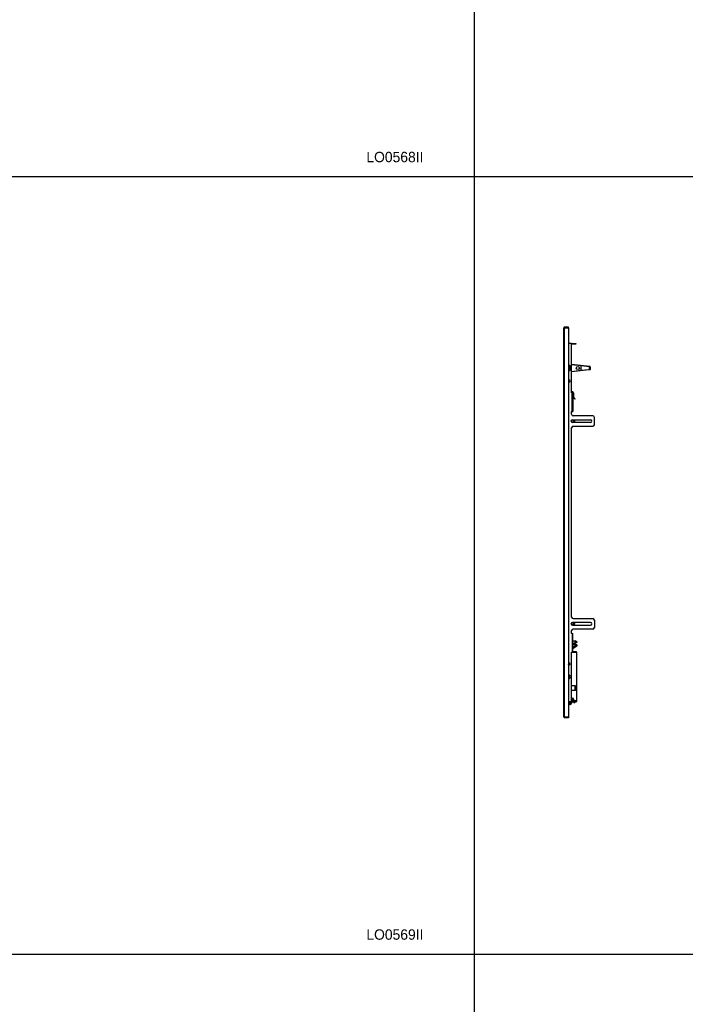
# Model space of a CAD drawing. Header units: inches. Extents: x -8834 to -3121, y 1010 to 9212.
# Tile 28 of 36: x -6801 to -5518, y 5413 to 7312. Entities that reach past the tile are written whole.
import ezdxf

# ---------------------------------------------------------------- set-up
doc = ezdxf.new("R2010")
doc.units = ezdxf.units.IN
doc.layers.add('1', color=7, linetype='Continuous')

msp = doc.modelspace()

# ---------------------------------------------------------------- linework, layer by layer
at = {"color": 7, "linetype": 'Continuous'}
for p, q in [((-5752.75, 6687.95), (-5752.75, 6717.55)), ((-5752.75, 6687.95), (-5752.75, 6717.55)), ((-5752.75, 6687.95), (-5752.75, 6717.55)), ((-5752.74, 6717.75), (-5751.51, 6717.75)), ((-5752.74, 6717.75), (-5751.51, 6717.75)), ((-5751.51, 6717.75), (-5751.05, 6717.75)), ((-5751.51, 6717.75), (-5751.05, 6717.75)), ((-5743.55, 6719.25), (-5751.05, 6719.25)), ((-5751.05, 6718.05), (-5743.55, 6718.05)), ((-5743.55, 6717.75), (-5751.05, 6717.75)), ((-5743.55, 6717.75), (-5751.05, 6717.75)), ((-5743.55, 6718.05), (-5743.55, 6719.25)), ((-5743.55, 6717.75), (-5743.55, 6687.95)), ((-5743.55, 6717.75), (-5743.55, 6687.95)), ((-5752.75, 5996.74), (-5752.75, 6687.95)), ((-5752.75, 5996.74), (-5752.75, 6687.95)), ((-5743.55, 6687.95), (-5743.55, 6643.36)), ((-5743.55, 6687.95), (-5737.56, 6687.95)), ((-5743.55, 6687.95), (-5743.55, 6643.36)), ((-5743.55, 6687.95), (-5737.56, 6687.95)), ((-5737.56, 6592.65), (-5737.56, 6687.95)), ((-5737.56, 6592.65), (-5737.56, 6687.95)), ((-5737.56, 6687.45), (-5729.55, 6687.45)), ((-5729.55, 6687.45), (-5729.55, 6686.25)), ((-5729.55, 6686.25), (-5737.56, 6686.25)), ((-5743.55, 6643.81), (-5743.05, 6644.1)), ((-5743.55, 6643.36), (-5743.55, 6637.04)), ((-5743.55, 6643.36), (-5743.55, 6637.04)), ((-5743.05, 6640.76), (-5743.55, 6641.26)), ((-5743.55, 6639.13), (-5743.05, 6639.63)), ((-5743.55, 6637.04), (-5743.55, 6617.7)), ((-5743.55, 6637.04), (-5743.55, 6617.7)), ((-5743.05, 6636.3), (-5743.55, 6636.59)), ((-5743.05, 6644.1), (-5741.7, 6643.32)), ((-5741.57, 6642.25), (-5743.05, 6640.76)), ((-5743.05, 6639.63), (-5741.57, 6638.15)), ((-5741.7, 6637.08), (-5743.05, 6636.3)), ((-5742.48, 6640.2), (-5741, 6641.68)), ((-5741, 6638.71), (-5742.48, 6640.2)), ((-5741.02, 6642.93), (-5741.7, 6643.32)), ((-5741.7, 6637.08), (-5741.02, 6637.47)), ((-5741, 6641.68), (-5741.57, 6642.25)), ((-5741.57, 6638.15), (-5741, 6638.71)), ((-5741.02, 6642.93), (-5739.67, 6642.15)), ((-5739.67, 6638.25), (-5741.02, 6637.47)), ((-5739.67, 6642.15), (-5739.67, 6640.59)), ((-5739.67, 6639.81), (-5739.67, 6640.59)), ((-5739.67, 6639.81), (-5739.67, 6638.25)), ((-5737.56, 6647.62), (-5702.88, 6643.6)), ((-5719.55, 6644.52), (-5737.56, 6646.61)), ((-5703.98, 6636.67), (-5737.56, 6632.78)), ((-5737.56, 6633.79), (-5719.55, 6635.87)), ((-5702.99, 6642.61), (-5719.55, 6644.52)), ((-5719.55, 6644.52), (-5719.55, 6635.87)), ((-5719.55, 6635.87), (-5704.09, 6637.66)), ((-5703.65, 6642.11), (-5703.65, 6638.16)), ((-5702.65, 6642.11), (-5703.65, 6642.11)), ((-5702.65, 6638.16), (-5702.65, 6642.11)), ((-5702.55, 6636.95), (-5702.55, 6642.11)), ((-5701.55, 6636.95), (-5702.55, 6636.95)), ((-5701.55, 6642.11), (-5701.55, 6636.95)), ((-5743.55, 6617.7), (-5743.55, 6612.8)), ((-5743.55, 6617.7), (-5743.55, 6612.8)), ((-5743.55, 6612.8), (-5743.55, 6071.89)), ((-5743.55, 6612.8), (-5743.55, 6071.89)), ((-5735.36, 6594.15), (-5737.56, 6594.15)), ((-5735.36, 6593.15), (-5737.56, 6593.15)), ((-5736.56, 6592.65), (-5737.56, 6592.65)), ((-5736.56, 6592.65), (-5737.56, 6592.65)), ((-5736.56, 6592.65), (-5736.06, 6592.65)), ((-5736.56, 6592.65), (-5736.06, 6592.65)), ((-5736.06, 6592.65), (-5734.86, 6592.65)), ((-5736.06, 6592.65), (-5734.86, 6592.65)), ((-5734.86, 6592.65), (-5734.86, 6584.27)), ((-5734.86, 6592.65), (-5734.86, 6584.27)), ((-5734.86, 6592.65), (-5734.86, 6584.27)), ((-5733.86, 6592.65), (-5733.86, 6584.27)), ((-5734.86, 6584.27), (-5734.86, 6556.6)), ((-5734.86, 6584.27), (-5734.86, 6556.6)), ((-5734.42, 6583.21), (-5731.33, 6580.11)), ((-5730.62, 6580.82), (-5733.72, 6583.91)), ((-5731.33, 6580.11), (-5730.62, 6580.82)), ((-5737.56, 6550.95), (-5737.56, 6556.6)), ((-5737.56, 6556.6), (-5736.56, 6556.6)), ((-5737.56, 6550.95), (-5737.56, 6556.6)), ((-5737.56, 6556.6), (-5736.56, 6556.6)), ((-5737.56, 6550.95), (-5737.56, 6556.6)), ((-5736.56, 6556.6), (-5736.06, 6556.6)), ((-5736.56, 6556.6), (-5736.06, 6556.6)), ((-5736.06, 6556.6), (-5734.86, 6556.6)), ((-5736.06, 6556.6), (-5734.86, 6556.6)), ((-5736.05, 6540.45), (-5701.05, 6540.45)), ((-5736.05, 6540.45), (-5701.05, 6540.45)), ((-5701.05, 6535.45), (-5736.05, 6535.45)), ((-5701.05, 6535.45), (-5736.05, 6535.45)), ((-5696.55, 6547.95), (-5734.56, 6547.95)), ((-5696.55, 6547.95), (-5734.56, 6547.95)), ((-5693.55, 6530.95), (-5693.55, 6544.95)), ((-5693.55, 6530.95), (-5693.55, 6544.95)), ((-5737.56, 6159.74), (-5737.56, 6524.95)), ((-5737.56, 6159.74), (-5737.56, 6524.95)), ((-5737.56, 6159.74), (-5737.56, 6524.95)), ((-5734.56, 6527.95), (-5696.55, 6527.95)), ((-5734.56, 6527.95), (-5696.55, 6527.95)), ((-5734.56, 6156.74), (-5696.55, 6156.74)), ((-5734.56, 6156.74), (-5696.55, 6156.74)), ((-5732.13, 6149.24), (-5736.05, 6149.24)), ((-5732.13, 6149.24), (-5736.05, 6149.24)), ((-5736.05, 6144.24), (-5732.13, 6144.24)), ((-5736.05, 6144.24), (-5732.13, 6144.24)), ((-5696.55, 6136.74), (-5734.56, 6136.74)), ((-5696.55, 6136.74), (-5734.56, 6136.74)), ((-5701.05, 6149.24), (-5732.13, 6149.24)), ((-5701.05, 6149.24), (-5732.13, 6149.24)), ((-5732.13, 6144.24), (-5701.05, 6144.24)), ((-5732.13, 6144.24), (-5701.05, 6144.24)), ((-5693.55, 6153.74), (-5693.55, 6139.74)), ((-5693.55, 6153.74), (-5693.55, 6139.74)), ((-5737.56, 6128.59), (-5737.56, 6133.74)), ((-5737.56, 6128.59), (-5737.56, 6133.74)), ((-5737.56, 6128.59), (-5737.56, 6133.74)), ((-5737.56, 6128.09), (-5737.56, 6128.59)), ((-5737.56, 6128.09), (-5737.56, 6128.59)), ((-5736.56, 6128.09), (-5737.56, 6128.09)), ((-5736.56, 6128.09), (-5737.56, 6128.09)), ((-5736.56, 6128.09), (-5736.06, 6128.09)), ((-5736.56, 6128.09), (-5736.06, 6128.09)), ((-5736.06, 6128.09), (-5734.86, 6128.09)), ((-5736.06, 6128.09), (-5734.86, 6128.09)), ((-5734.86, 6092.85), (-5734.86, 6128.09)), ((-5734.86, 6092.85), (-5734.86, 6128.09)), ((-5734.86, 6113.66), (-5730.44, 6113.66)), ((-5734.86, 6109.46), (-5730.44, 6109.46)), ((-5733.62, 6107.59), (-5734.86, 6108.62)), ((-5734.86, 6107.59), (-5730.94, 6107.59)), ((-5734.86, 6099.34), (-5727.25, 6104.4)), ((-5734.86, 6103.39), (-5730.94, 6103.39)), ((-5733.97, 6102.74), (-5734.86, 6102.74)), ((-5733.99, 6109.46), (-5731.75, 6107.59)), ((-5732.39, 6103.39), (-5732.86, 6103.07)), ((-5730.94, 6103.39), (-5730.94, 6107.59)), ((-5727.56, 6105.49), (-5730.94, 6107.59)), ((-5727.56, 6105.49), (-5730.94, 6103.39)), ((-5730.44, 6109.46), (-5730.44, 6113.66)), ((-5727.06, 6111.56), (-5730.44, 6113.66)), ((-5727.06, 6111.56), (-5730.44, 6109.46)), ((-5728.77, 6106.24), (-5728.11, 6106.24)), ((-5728.11, 6106.24), (-5728.43, 6106.02)), ((-5727.81, 6106.24), (-5728.11, 6106.24)), ((-5737.56, 5997.24), (-5737.56, 6092.04)), ((-5737.06, 6092.04), (-5737.56, 6092.04)), ((-5737.56, 5997.24), (-5737.56, 6092.04)), ((-5737.06, 6092.04), (-5737.56, 6092.04)), ((-5736.56, 6092.04), (-5737.06, 6092.04)), ((-5736.56, 6092.04), (-5737.06, 6092.04)), ((-5736.56, 6092.04), (-5737.06, 6092.04)), ((-5736.56, 6092.04), (-5736.06, 6092.04)), ((-5736.56, 6092.04), (-5736.06, 6092.04)), ((-5736.56, 6092.04), (-5736.06, 6092.04)), ((-5736.06, 6092.04), (-5734.86, 6092.04)), ((-5736.06, 6092.04), (-5734.86, 6092.04)), ((-5734.86, 6092.04), (-5734.86, 6092.85)), ((-5734.86, 6092.04), (-5734.86, 6092.85)), ((-5734.86, 6092.04), (-5734.86, 6092.04)), ((-5734.86, 6092.04), (-5734.86, 6092.04)), ((-5728.85, 6092.84), (-5734.76, 6092.84)), ((-5734.76, 6092.04), (-5728.85, 6092.04)), ((-5728.35, 6091.54), (-5728.35, 6090.04)), ((-5728.35, 6090.04), (-5728.35, 5997.74)), ((-5728.35, 6090.04), (-5727.55, 6090.04)), ((-5727.55, 6090.04), (-5727.55, 6091.54)), ((-5727.55, 5997.74), (-5727.55, 6090.04)), ((-5743.55, 6071.89), (-5743.55, 6066.99)), ((-5743.55, 6071.89), (-5743.55, 6066.99)), ((-5743.55, 6066.99), (-5743.55, 6047.65)), ((-5743.55, 6066.99), (-5743.55, 6047.65)), ((-5743.26, 6071.93), (-5743.26, 6066.95)), ((-5742.26, 6071.81), (-5742.26, 6067.06)), ((-5743.55, 6047.65), (-5743.55, 6041.32)), ((-5743.55, 6047.65), (-5743.55, 6041.32)), ((-5743.55, 6041.32), (-5743.55, 5996.74)), ((-5743.55, 6041.32), (-5743.55, 5996.74)), ((-5743.26, 6047.68), (-5743.26, 6041.29)), ((-5742.26, 6047.59), (-5742.26, 6041.38)), ((-5731.26, 6026.94), (-5737.56, 6026.94)), ((-5729.76, 6026.94), (-5731.26, 6026.94)), ((-5729.76, 6026.94), (-5729.76, 6017.94)), ((-5731.26, 6017.94), (-5737.56, 6017.94)), ((-5736.82, 6003.64), (-5737.56, 6003.64)), ((-5736.82, 6003.64), (-5737.56, 6003.64)), ((-5736.82, 6003.64), (-5737.56, 6003.64)), ((-5736.82, 6003.64), (-5737.56, 6003.64)), ((-5736.43, 6003.64), (-5736.82, 6003.64)), ((-5736.43, 6003.64), (-5736.82, 6003.64)), ((-5736.43, 6003.64), (-5736.82, 6003.64)), ((-5736.43, 6003.64), (-5736.82, 6003.64)), ((-5736.15, 6003.64), (-5736.43, 6003.64)), ((-5736.15, 6003.64), (-5736.43, 6003.64)), ((-5736.15, 6003.64), (-5736.43, 6003.64)), ((-5736.15, 6003.64), (-5736.43, 6003.64)), ((-5736.15, 6003.64), (-5735.65, 6003.14)), ((-5736.15, 6003.64), (-5735.65, 6003.14)), ((-5736.15, 6003.64), (-5735.65, 6003.14)), ((-5736.15, 6003.64), (-5735.65, 6003.14)), ((-5735.65, 6003.14), (-5735.65, 6002.93)), ((-5735.65, 6003.14), (-5735.65, 6002.93)), ((-5735.65, 6003.14), (-5735.65, 6002.93)), ((-5735.65, 6003.14), (-5735.65, 6002.93)), ((-5735.65, 6002.93), (-5735.65, 6001.93)), ((-5735.65, 6002.93), (-5735.65, 6001.93)), ((-5735.65, 6002.93), (-5735.65, 6001.93)), ((-5735.65, 6002.93), (-5735.65, 6001.93)), ((-5735.06, 6002.93), (-5735.65, 6002.93)), ((-5735.06, 6002.93), (-5735.65, 6002.93)), ((-5729.76, 6017.94), (-5731.26, 6017.94)), ((-5752.75, 5967.14), (-5752.75, 5996.74)), ((-5752.75, 5967.14), (-5752.75, 5996.74)), ((-5752.75, 5967.14), (-5752.75, 5996.74)), ((-5743.55, 5996.74), (-5737.56, 5996.74)), ((-5743.55, 5996.74), (-5743.55, 5996.44)), ((-5743.55, 5996.74), (-5737.56, 5996.74)), ((-5743.55, 5996.74), (-5743.55, 5996.44)), ((-5743.55, 5996.44), (-5743.55, 5966.94)), ((-5743.55, 5996.44), (-5743.55, 5966.94)), ((-5743.55, 5996.44), (-5728.85, 5996.44)), ((-5741.65, 5996.44), (-5741.65, 5993.81)), ((-5741.65, 5993.81), (-5737.45, 5993.81)), ((-5739.55, 5990.44), (-5741.65, 5993.81)), ((-5739.55, 5990.44), (-5737.45, 5993.81)), ((-5735.65, 6000.64), (-5737.56, 6000.64)), ((-5735.65, 6000.64), (-5737.56, 6000.64)), ((-5735.65, 6000.64), (-5737.56, 6000.64)), ((-5735.65, 6000.64), (-5737.56, 6000.64)), ((-5737.45, 5999.94), (-5737.56, 5999.94)), ((-5729.55, 5998.44), (-5737.56, 5998.44)), ((-5737.56, 5997.24), (-5729.55, 5997.24)), ((-5737.56, 5996.74), (-5737.56, 5997.24)), ((-5737.56, 5996.74), (-5737.56, 5997.24)), ((-5737.56, 5997.24), (-5729.55, 5997.24)), ((-5737.45, 5999.94), (-5737.45, 5998.44)), ((-5734.9, 5999.94), (-5737.45, 5999.94)), ((-5737.45, 5996.44), (-5737.45, 5993.81)), ((-5735.65, 6001.93), (-5735.65, 6000.64)), ((-5735.65, 6001.93), (-5735.65, 6000.64)), ((-5735.65, 6001.93), (-5735.65, 6000.64)), ((-5735.65, 6001.93), (-5735.65, 6000.64)), ((-5735.65, 6001.93), (-5735.06, 6001.93)), ((-5735.65, 6001.93), (-5735.06, 6001.93)), ((-5735.1, 6000.64), (-5735.65, 6000.64)), ((-5735.1, 6000.64), (-5735.65, 6000.64)), ((-5735.1, 6000.64), (-5735.65, 6000.64)), ((-5735.1, 6000.64), (-5735.65, 6000.64)), ((-5734.9, 6000.44), (-5734.9, 5999.94)), ((-5734.58, 6001.55), (-5733.8, 5998.44)), ((-5734.58, 6001.55), (-5733.8, 5998.44)), ((-5732.77, 5998.44), (-5733.61, 6001.79)), ((-5732.77, 5998.44), (-5733.61, 6001.79)), ((-5733.3, 5996.44), (-5733.16, 5995.85)), ((-5733.3, 5996.44), (-5733.16, 5995.85)), ((-5732.67, 5993.91), (-5733.16, 5995.85)), ((-5732.67, 5993.91), (-5733.16, 5995.85)), ((-5731.7, 5994.15), (-5732.67, 5993.91)), ((-5731.7, 5994.15), (-5732.67, 5993.91)), ((-5732.19, 5996.1), (-5732.27, 5996.44)), ((-5732.19, 5996.1), (-5732.27, 5996.44)), ((-5731.7, 5994.15), (-5732.19, 5996.1)), ((-5731.7, 5994.15), (-5732.19, 5996.1)), ((-5729.55, 5997.24), (-5729.55, 5998.44)), ((-5729.55, 5997.24), (-5728.85, 5997.24)), ((-5752.74, 5966.94), (-5751.51, 5966.94)), ((-5752.74, 5966.94), (-5751.51, 5966.94)), ((-5751.51, 5966.94), (-5751.05, 5966.94)), ((-5751.51, 5966.94), (-5751.05, 5966.94)), ((-5743.55, 5966.94), (-5751.05, 5966.94)), ((-5743.55, 5966.94), (-5751.05, 5966.94)), ((-5751.05, 5966.64), (-5743.55, 5966.64)), ((-5743.55, 5965.44), (-5751.05, 5965.44)), ((-5743.55, 5966.64), (-5743.55, 5965.44))]:
    msp.add_line(p, q, dxfattribs=at)
at = {"color": 9, "linetype": 'Continuous'}
for p, q in [((-5751.05, 6687.95), (-5751.05, 6717.75)), ((-5751.05, 6687.95), (-5751.05, 6717.75)), ((-5751.05, 6686.25), (-5751.05, 6687.95)), ((-5751.05, 6686.25), (-5751.05, 6687.95)), ((-5751.05, 6592.65), (-5751.05, 6686.25)), ((-5751.05, 6592.65), (-5751.05, 6686.25)), ((-5751.05, 6592.15), (-5751.05, 6592.65)), ((-5751.05, 6592.15), (-5751.05, 6592.65)), ((-5751.05, 6592.15), (-5751.05, 6592.65)), ((-5751.05, 6128.59), (-5751.05, 6592.15)), ((-5751.05, 6128.59), (-5751.05, 6592.15)), ((-5736.56, 6556.6), (-5736.56, 6592.65)), ((-5736.56, 6556.6), (-5736.56, 6592.65)), ((-5751.05, 5998.44), (-5751.05, 6128.59)), ((-5751.05, 5998.44), (-5751.05, 6128.59)), ((-5736.56, 6128.09), (-5736.56, 6113.66)), ((-5736.56, 6128.09), (-5736.56, 6113.66)), ((-5736.56, 6113.66), (-5736.56, 6109.46)), ((-5736.56, 6113.66), (-5736.56, 6109.46)), ((-5736.56, 6109.46), (-5736.56, 6092.04)), ((-5736.56, 6109.46), (-5736.56, 6092.04)), ((-5731.26, 6026.94), (-5731.26, 6017.94)), ((-5751.05, 5996.74), (-5751.05, 5998.44)), ((-5751.05, 5996.74), (-5751.05, 5998.44)), ((-5751.05, 5966.94), (-5751.05, 5996.74)), ((-5751.05, 5966.94), (-5751.05, 5996.74)), ((-5734.9, 6000.44), (-5737.56, 6000.44)), ((-5734.9, 6000.44), (-5737.56, 6000.44)), ((-5734.9, 6000.44), (-5737.56, 6000.44)), ((-5734.9, 6000.44), (-5737.56, 6000.44)), ((-5732.19, 5996.1), (-5733.16, 5995.85)), ((-5732.19, 5996.1), (-5733.16, 5995.85))]:
    msp.add_line(p, q, dxfattribs=at)
at = {"color": 7, "linetype": 'Continuous'}
for centre, radius in [((-5725.55, 6640.2), 3), ((-5736.05, 6537.95), 2.1), ((-5736.05, 6146.74), 2.1)]:
    msp.add_circle(centre, radius, dxfattribs=at)
for centre, radius, start, end in [((-5751.05, 6717.55), 1.7, 173.24367, 180), ((-5751.05, 6717.55), 1.7, 173.24367, 180), ((-5751.05, 6717.55), 1.7, 173.24367, 180), ((-5751.05, 6717.55), 1.7, 90, 173.24367), ((-5751.05, 6717.55), 0.5, 90, 156.42182), ((-5743.05, 6640.2), 5, 0, 95.73917), ((-5743.05, 6640.2), 4.65, 263.82723, 96.17277), ((-5743.05, 6640.2), 3.4, 66.59535, 98.45652), ((-5743.05, 6640.2), 2.85, 0, 100.10418), ((-5743.05, 6640.2), 2.85, 259.89582, 0), ((-5743.05, 6640.2), 5, 264.26083, 0), ((-5743.05, 6640.2), 3.4, 261.54348, 293.40465), ((-5743.05, 6640.2), 3.4, 6.59535, 53.40465), ((-5743.05, 6640.2), 3.4, 306.59535, 353.40465), ((-5704.15, 6638.16), 0.5, 276.60231, 0), ((-5704.15, 6638.16), 1.5, 276.60231, 0), ((-5703.05, 6642.11), 0.5, 0, 83.39769), ((-5703.05, 6642.11), 1.5, 0, 83.39769), ((-5743.05, 6615.25), 2.5, 258.46304, 101.53696), ((-5743.05, 6615.25), 2.5, 258.46304, 101.53696), ((-5735.36, 6592.65), 1.5, 0, 90), ((-5735.36, 6592.65), 0.5, 0, 90), ((-5733.36, 6584.27), 1.5, 180, 225), ((-5733.36, 6584.27), 0.5, 180, 225), ((-5736.05, 6537.95), 2.5, 90, 270), ((-5736.05, 6537.95), 2.5, 90, 270), ((-5734.56, 6550.95), 3, 180, 270), ((-5734.56, 6550.95), 3, 180, 270), ((-5736.05, 6537.95), 4.65, 327.47725, 32.52275), ((-5736.05, 6537.95), 4.65, 327.47725, 32.52275), ((-5701.05, 6537.95), 2.5, 270, 90), ((-5701.05, 6537.95), 2.5, 270, 90), ((-5696.55, 6544.95), 3, 0, 90), ((-5696.55, 6544.95), 3, 0, 90), ((-5734.56, 6524.95), 3, 90, 180), ((-5734.56, 6524.95), 3, 90, 180), ((-5696.55, 6530.95), 3, 270, 0), ((-5696.55, 6530.95), 3, 270, 0), ((-5734.56, 6159.74), 3, 180, 270), ((-5734.56, 6159.74), 3, 180, 270), ((-5696.55, 6153.74), 3, 0, 90), ((-5696.55, 6153.74), 3, 0, 90), ((-5736.05, 6146.74), 2.5, 90, 270), ((-5736.05, 6146.74), 2.5, 90, 270), ((-5734.56, 6133.74), 3, 90, 180), ((-5734.56, 6133.74), 3, 90, 180), ((-5736.05, 6146.74), 4.65, 327.47725, 32.52275), ((-5736.05, 6146.74), 4.65, 327.47725, 32.52275), ((-5701.05, 6146.74), 2.5, 270, 90), ((-5701.05, 6146.74), 2.5, 270, 90), ((-5696.55, 6139.74), 3, 270, 0), ((-5696.55, 6139.74), 3, 270, 0), ((-5752.16, 6109.31), 0.6, 167.65262, 192.34738), ((-5752.15, 6099.93), 0.6, 178.60184, 181.39816), ((-5733.97, 6104.74), 2, 270, 303.65907), ((-5727.81, 6105.24), 1, 303.65907, 90), ((-5752.15, 6090.13), 0.6, 178.60184, 181.39816), ((-5752.15, 6080.33), 0.6, 178.60184, 181.39816), ((-5734.76, 6093.34), 0.5, 258.46304, 270), ((-5734.76, 6093.34), 1.3, 265.58827, 270), ((-5728.85, 6091.54), 1.3, 0, 90), ((-5728.85, 6091.54), 0.5, 0, 90), ((-5752.15, 6070.53), 0.6, 178.60184, 181.39816), ((-5752.15, 6060.73), 0.6, 178.60184, 181.39816), ((-5743.05, 6069.44), 2.5, 258.46304, 101.53696), ((-5743.05, 6069.44), 2.5, 258.46304, 101.53696), ((-5743.99, 6068.47), 0.6, 317.60033, 42.39967), ((-5752.15, 6050.93), 0.6, 178.60184, 181.39816), ((-5752.15, 6041.13), 0.6, 178.60184, 181.39816), ((-5743.05, 6044.49), 3.2, 261.0107, 98.9893), ((-5743.05, 6044.49), 3.2, 261.0107, 98.9893), ((-5752.15, 6031.33), 0.6, 178.60184, 181.39816), ((-5752.15, 6021.53), 0.6, 178.60184, 181.39816), ((-5752.15, 6011.73), 0.6, 178.60184, 181.39816), ((-5735.06, 6001.43), 1.5, 14, 90), ((-5735.06, 6001.43), 1.5, 14, 90), ((-5752.15, 6001.93), 0.6, 178.60184, 181.39816), ((-5735.1, 6000.44), 0.2, 0, 90), ((-5735.1, 6000.44), 0.2, 0, 90), ((-5735.1, 6000.44), 0.2, 0, 90), ((-5735.1, 6000.44), 0.2, 0, 90), ((-5735.06, 6001.43), 0.5, 14, 90), ((-5735.06, 6001.43), 0.5, 14, 90), ((-5728.85, 5997.74), 0.5, 270, 0), ((-5728.85, 5997.74), 1.3, 270, 0), ((-5751.05, 5967.14), 1.7, 180, 186.75633), ((-5751.05, 5967.14), 1.7, 180, 186.75633), ((-5751.05, 5967.14), 1.7, 180, 186.75633), ((-5751.05, 5967.14), 1.7, 186.75633, 270), ((-5751.05, 5967.14), 0.5, 203.57818, 270)]:
    msp.add_arc(centre, radius, start, end, dxfattribs=at)
at = {"color": 9, "linetype": 'Continuous'}
msp.add_arc((-5743.05, 6640.2), 4.45, 263.54865, 96.45135, dxfattribs=at)
at = {"color": 7, "linetype": 'Continuous'}
for points in [[(-5737.56, 6003.17), (-5737.39, 6003.33), (-5737.22, 6003.45), (-5737.02, 6003.57), (-5736.82, 6003.64)], [(-5737.56, 6003.17), (-5737.39, 6003.33), (-5737.22, 6003.45), (-5737.02, 6003.57), (-5736.82, 6003.64)], [(-5737.56, 6003.17), (-5737.39, 6003.33), (-5737.22, 6003.45), (-5737.02, 6003.57), (-5736.82, 6003.64)], [(-5737.56, 6003.17), (-5737.39, 6003.33), (-5737.22, 6003.45), (-5737.02, 6003.57), (-5736.82, 6003.64)], [(-5736.43, 6003.64), (-5736.23, 6003.57), (-5736.03, 6003.45), (-5735.84, 6003.31), (-5735.65, 6003.14)], [(-5736.43, 6003.64), (-5736.23, 6003.57), (-5736.03, 6003.45), (-5735.84, 6003.31), (-5735.65, 6003.14)], [(-5736.43, 6003.64), (-5736.23, 6003.57), (-5736.03, 6003.45), (-5735.84, 6003.31), (-5735.65, 6003.14)], [(-5736.43, 6003.64), (-5736.23, 6003.57), (-5736.03, 6003.45), (-5735.84, 6003.31), (-5735.65, 6003.14)]]:
    msp.add_spline(points, degree=3, dxfattribs=at)
at = {"layer": '1', "color": 7, "linetype": 'Continuous'}
for p, q in [((-5925.62, 7575.84), (-5925.62, 6642.07)), ((-8730.71, 7009.61), (-3120.62, 7009.61)), ((-5925.62, 6642.07), (-5925.62, 5708.3)), ((-5925.62, 5708.3), (-5925.62, 4774.53)), ((-8730.71, 5509.61), (-3120.62, 5509.61))]:
    msp.add_line(p, q, dxfattribs=at)

# ---------------------------------------------------------------- texts
at = {"char_height": 20, "width": 477.612, "attachment_point": 1}
for s, insert in [('LO0568II', (-6133.17, 7057.32)), ('LO0569II', (-6133.17, 5557.32))]:
    msp.add_mtext(s, dxfattribs=dict(at, insert=insert))

doc.saveas('drawing.dxf')
